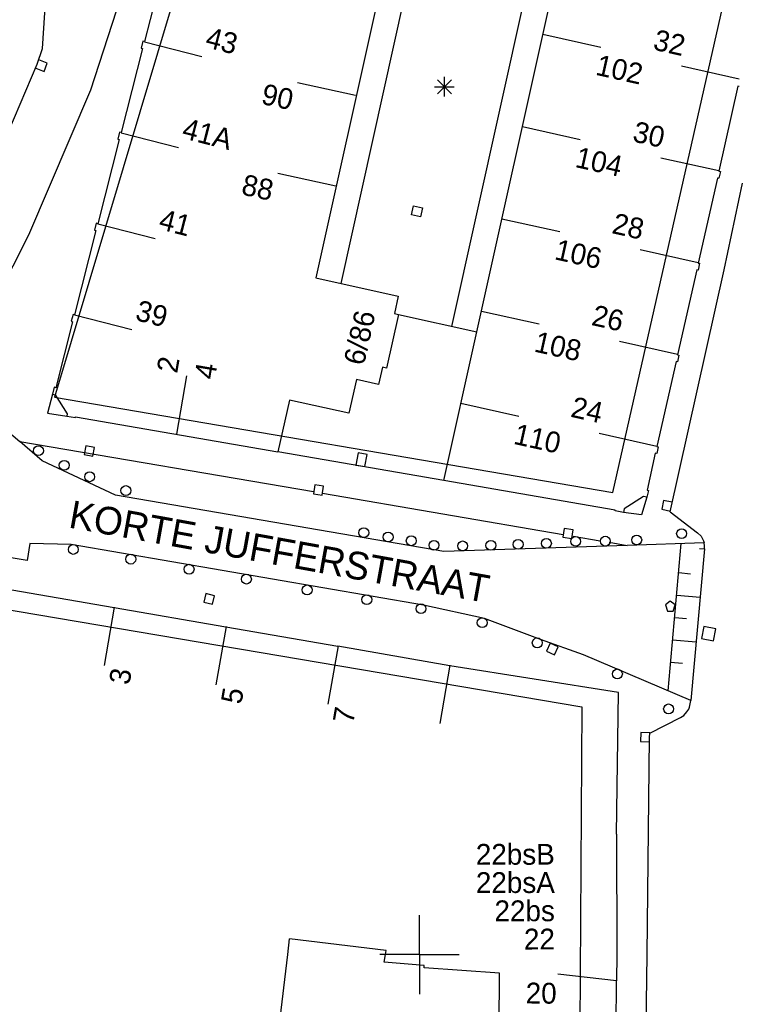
# Model space of a CAD drawing. Header units: millimetres. Extents: x 135944 to 142000, y 454200 to 456692.
# Tile 106 of 185: x 137030 to 137066, y 456197 to 456247. Entities that reach past the tile are written whole.
import ezdxf
from ezdxf.enums import TextEntityAlignment as Align

# ---------------------------------------------------------------- set-up
doc = ezdxf.new("R2010")
doc.units = ezdxf.units.MM
doc.layers.add('TotaalGBKN2013_Bistad', color=251, linetype='Continuous')
doc.layers.add('TotaalGBKN2013X$0$Contouren', color=251, linetype='Continuous')
doc.styles.add('TotaalGBKN2013X$0$GBKN binnenstad 2009$0$Standard', font='txt')

msp = doc.modelspace()

# ---------------------------------------------------------------- linework, layer by layer
at = {"layer": 'TotaalGBKN2013_Bistad'}
for p, q in [((137050.628, 456260.669), (137044.752, 456234.254)), ((137050.628, 456260.669), (137044.752, 456234.254)), ((137052.898, 456231.517), (137058.658, 456257.454)), ((137051.095, 456256.931), (137046.021, 456233.972)), ((137051.095, 456256.931), (137046.021, 456233.972)), ((137051.628, 456231.79), (137056.924, 456255.641)), ((137030.931, 456245.851), (137031.368, 456252.539)), ((137030.931, 456245.851), (137031.368, 456252.539)), ((137037.171, 456250.461), (137036.081, 456246.211)), ((137037.171, 456250.461), (137036.081, 456246.211)), ((137033.371, 456243.761), (137035.241, 456249.511)), ((137033.371, 456243.761), (137035.241, 456249.511)), ((137056.243, 456246.579), (137059.172, 456245.929)), ((137030.661, 456245.071), (137030.931, 456245.851)), ((137030.661, 456245.071), (137030.931, 456245.851)), ((137035.991, 456245.861), (137034.901, 456241.601)), ((137035.991, 456245.861), (137034.901, 456241.601)), ((137036.001, 456246.231), (137035.911, 456245.881)), ((137036.001, 456246.231), (137035.911, 456245.881)), ((137035.911, 456245.881), (137035.991, 456245.861)), ((137035.911, 456245.881), (137035.991, 456245.861)), ((137036.081, 456246.211), (137036.001, 456246.231)), ((137036.081, 456246.211), (137036.001, 456246.231)), ((137036.081, 456246.196), (137038.988, 456245.452)), ((137036.081, 456246.196), (137038.988, 456245.452)), ((137027.861, 456238.521), (137030.661, 456245.071)), ((137027.861, 456238.521), (137030.661, 456245.071)), ((137030.582, 456244.864), (137031.001, 456244.702)), ((137030.582, 456244.864), (137031.001, 456244.702)), ((137031.164, 456245.122), (137030.744, 456245.284)), ((137031.164, 456245.122), (137030.744, 456245.284)), ((137031.001, 456244.702), (137031.164, 456245.122)), ((137031.001, 456244.702), (137031.164, 456245.122)), ((137066.179, 456244.305), (137063.252, 456244.962)), ((137051.259, 456243.421), (137051.259, 456244.421)), ((137051.259, 456243.421), (137051.259, 456244.421)), ((137046.759, 456243.483), (137043.828, 456244.121)), ((137046.759, 456243.483), (137043.828, 456244.121)), ((137050.759, 456243.921), (137051.759, 456243.921)), ((137050.759, 456243.921), (137051.759, 456243.921)), ((137050.905, 456243.567), (137051.613, 456244.275)), ((137051.613, 456243.567), (137050.905, 456244.275)), ((137050.905, 456243.567), (137051.613, 456244.275)), ((137051.613, 456243.567), (137050.905, 456244.275)), ((137066.111, 456243.951), (137065.151, 456239.651)), ((137066.181, 456243.941), (137066.111, 456243.951)), ((137030.241, 456236.421), (137033.371, 456243.761)), ((137030.241, 456236.421), (137033.371, 456243.761)), ((137055.206, 456241.909), (137058.135, 456241.259)), ((137034.821, 456241.621), (137034.731, 456241.271)), ((137034.821, 456241.621), (137034.731, 456241.271)), ((137034.901, 456241.601), (137034.821, 456241.621)), ((137034.901, 456241.601), (137034.821, 456241.621)), ((137034.901, 456241.591), (137037.808, 456240.847)), ((137034.901, 456241.591), (137037.808, 456240.847)), ((137034.811, 456241.251), (137033.721, 456236.991)), ((137034.811, 456241.251), (137033.721, 456236.991)), ((137034.731, 456241.271), (137034.811, 456241.251)), ((137034.731, 456241.271), (137034.811, 456241.251)), ((137065.137, 456239.659), (137062.21, 456240.316)), ((137045.761, 456238.894), (137042.83, 456239.532)), ((137045.761, 456238.894), (137042.83, 456239.532)), ((137065.221, 456239.631), (137065.141, 456239.291)), ((137065.151, 456239.651), (137065.221, 456239.631)), ((137065.071, 456239.301), (137064.101, 456235.001)), ((137065.141, 456239.291), (137065.071, 456239.301)), ((137065.418, 456234.651), (137066.342, 456239.045)), ((137033.641, 456237.011), (137033.551, 456236.661)), ((137033.641, 456237.011), (137033.551, 456236.661)), ((137033.721, 456236.991), (137033.641, 456237.011)), ((137033.721, 456236.991), (137033.641, 456237.011)), ((137033.721, 456236.986), (137036.628, 456236.242)), ((137033.721, 456236.986), (137036.628, 456236.242)), ((137054.169, 456237.239), (137057.098, 456236.589)), ((137026.378, 456228.865), (137030.241, 456236.421)), ((137026.378, 456228.865), (137030.241, 456236.421)), ((137033.631, 456236.641), (137032.541, 456232.381)), ((137033.631, 456236.641), (137032.541, 456232.381)), ((137033.551, 456236.661), (137033.631, 456236.641)), ((137033.551, 456236.661), (137033.631, 456236.641)), ((137064.095, 456235.013), (137061.168, 456235.67)), ((137064.171, 456234.991), (137064.091, 456234.641)), ((137064.101, 456235.001), (137064.171, 456234.991)), ((137062.682, 456222.402), (137065.418, 456234.651)), ((137064.031, 456234.661), (137063.061, 456230.361)), ((137064.091, 456234.641), (137064.031, 456234.661)), ((137044.752, 456234.254), (137048.927, 456233.325)), ((137044.752, 456234.254), (137048.927, 456233.325)), ((137048.927, 456233.325), (137048.731, 456232.447)), ((137048.927, 456233.325), (137048.731, 456232.447)), ((137032.471, 456232.401), (137032.381, 456232.051)), ((137032.471, 456232.401), (137032.381, 456232.051)), ((137032.541, 456232.381), (137032.471, 456232.401)), ((137032.541, 456232.381), (137032.471, 456232.401)), ((137032.541, 456232.381), (137035.448, 456231.637)), ((137032.541, 456232.381), (137035.448, 456231.637)), ((137048.945, 456232.399), (137048.338, 456229.677)), ((137048.945, 456232.399), (137048.338, 456229.677)), ((137048.731, 456232.447), (137048.945, 456232.399)), ((137048.731, 456232.447), (137048.945, 456232.399)), ((137048.945, 456232.399), (137052.898, 456231.517)), ((137053.132, 456232.569), (137056.061, 456231.919)), ((137032.451, 456232.031), (137031.601, 456228.691)), ((137032.451, 456232.031), (137031.601, 456228.691)), ((137032.381, 456232.051), (137032.451, 456232.031)), ((137032.381, 456232.051), (137032.451, 456232.031)), ((137051.226, 456223.995), (137052.898, 456231.517)), ((137063.053, 456230.367), (137060.126, 456231.024)), ((137063.061, 456230.361), (137063.121, 456230.341)), ((137062.981, 456230.021), (137062.011, 456225.721)), ((137063.051, 456230.001), (137062.981, 456230.021)), ((137063.121, 456230.341), (137063.051, 456230.001)), ((137048.124, 456229.724), (137047.93, 456228.856)), ((137048.124, 456229.724), (137047.93, 456228.856)), ((137048.338, 456229.677), (137048.124, 456229.724)), ((137048.338, 456229.677), (137048.124, 456229.724)), ((137026.378, 456228.865), (137029.772, 456225.965)), ((137026.378, 456228.865), (137029.772, 456225.965)), ((137037.716, 456226.331), (137038.225, 456229.288)), ((137037.716, 456226.331), (137038.225, 456229.288)), ((137046.808, 456229.103), (137046.428, 456227.397)), ((137046.808, 456229.103), (137046.428, 456227.397)), ((137047.93, 456228.856), (137046.808, 456229.103)), ((137047.93, 456228.856), (137046.808, 456229.103)), ((137031.521, 456228.711), (137031.431, 456228.361)), ((137031.521, 456228.711), (137031.431, 456228.361)), ((137031.601, 456228.691), (137031.521, 456228.711)), ((137031.601, 456228.691), (137031.521, 456228.711)), ((137031.431, 456228.361), (137031.185, 456227.405)), ((137031.431, 456228.361), (137031.185, 456227.405)), ((137031.431, 456228.361), (137031.571, 456228.331)), ((137031.431, 456228.361), (137031.571, 456228.331)), ((137031.571, 456228.331), (137032.171, 456227.371)), ((137031.571, 456228.331), (137032.171, 456227.371)), ((137043.414, 456228.066), (137042.831, 456225.451)), ((137043.414, 456228.066), (137042.831, 456225.451)), ((137046.428, 456227.397), (137043.414, 456228.066)), ((137046.428, 456227.397), (137043.414, 456228.066)), ((137052.095, 456227.899), (137055.024, 456227.249)), ((137031.185, 456227.405), (137032.151, 456227.251)), ((137031.185, 456227.405), (137032.151, 456227.251)), ((137032.171, 456227.371), (137032.151, 456227.251)), ((137032.171, 456227.371), (137032.151, 456227.251)), ((137032.151, 456227.251), (137032.591, 456227.181)), ((137032.151, 456227.251), (137032.591, 456227.181)), ((137032.591, 456227.181), (137032.601, 456227.211)), ((137032.591, 456227.181), (137032.601, 456227.211)), ((137032.601, 456227.211), (137042.831, 456225.451)), ((137032.601, 456227.211), (137042.831, 456225.451)), ((137062.011, 456225.721), (137059.084, 456226.378)), ((137029.772, 456225.965), (137044.641, 456223.431)), ((137030.911, 456224.991), (137029.772, 456225.965)), ((137029.772, 456225.965), (137044.641, 456223.431)), ((137030.911, 456224.991), (137029.772, 456225.965)), ((137033.109, 456225.749), (137033.03, 456225.306)), ((137033.109, 456225.749), (137033.03, 456225.306)), ((137033.552, 456225.67), (137033.109, 456225.749)), ((137033.552, 456225.67), (137033.109, 456225.749)), ((137033.473, 456225.227), (137033.552, 456225.67)), ((137033.473, 456225.227), (137033.552, 456225.67)), ((137051.226, 456223.995), (137042.831, 456225.451)), ((137051.226, 456223.995), (137042.831, 456225.451)), ((137062.081, 456225.701), (137062.001, 456225.361)), ((137062.011, 456225.721), (137062.081, 456225.701)), ((137034.621, 456223.251), (137030.911, 456224.991)), ((137034.621, 456223.251), (137030.911, 456224.991)), ((137033.03, 456225.306), (137033.473, 456225.227)), ((137033.03, 456225.306), (137033.473, 456225.227)), ((137061.931, 456225.371), (137061.511, 456223.511)), ((137062.001, 456225.361), (137061.931, 456225.371)), ((137059.901, 456222.491), (137051.226, 456223.995)), ((137044.701, 456223.77), (137044.634, 456223.325)), ((137044.701, 456223.77), (137044.634, 456223.325)), ((137045.146, 456223.703), (137044.701, 456223.77)), ((137045.146, 456223.703), (137044.701, 456223.77)), ((137045.079, 456223.258), (137045.146, 456223.703)), ((137045.079, 456223.258), (137045.146, 456223.703)), ((137061.581, 456223.491), (137061.501, 456223.151)), ((137061.511, 456223.511), (137061.581, 456223.491)), ((137051.225, 456220.391), (137034.621, 456223.251)), ((137051.225, 456220.391), (137034.621, 456223.251)), ((137044.634, 456223.325), (137045.079, 456223.258)), ((137044.634, 456223.325), (137045.079, 456223.258)), ((137045.091, 456223.351), (137057.261, 456221.264)), ((137061.341, 456223.191), (137060.351, 456222.551)), ((137061.501, 456223.151), (137061.229, 456222.261)), ((137061.501, 456223.151), (137061.341, 456223.191)), ((137062.351, 456222.986), (137062.253, 456222.547)), ((137062.79, 456222.888), (137062.351, 456222.986)), ((137059.891, 456222.451), (137059.901, 456222.491)), ((137060.326, 456222.37), (137059.891, 456222.451)), ((137060.351, 456222.551), (137060.326, 456222.37)), ((137062.253, 456222.547), (137062.692, 456222.449)), ((137062.682, 456222.402), (137064.061, 456221.351)), ((137061.229, 456222.261), (137060.321, 456222.371)), ((137057.321, 456221.566), (137057.254, 456221.121)), ((137057.766, 456221.499), (137057.321, 456221.566)), ((137057.699, 456221.054), (137057.766, 456221.499)), ((137057.254, 456221.121), (137057.699, 456221.054)), ((137057.779, 456221.176), (137059.147, 456220.941)), ((137064.061, 456221.351), (137064.248, 456221.172)), ((137064.248, 456221.172), (137064.371, 456220.944)), ((137064.371, 456220.944), (137064.401, 456220.841)), ((137030.151, 456219.951), (137024.951, 456220.791)), ((137030.151, 456219.951), (137024.951, 456220.791)), ((137030.291, 456220.801), (137030.151, 456219.951)), ((137030.291, 456220.801), (137030.151, 456219.951)), ((137032.381, 456220.751), (137030.291, 456220.801)), ((137032.381, 456220.751), (137030.291, 456220.801)), ((137050.201, 456217.691), (137032.381, 456220.751)), ((137050.201, 456217.691), (137032.381, 456220.751)), ((137060.507, 456220.708), (137051.225, 456220.391)), ((137059.588, 456220.866), (137060.507, 456220.708)), ((137064.401, 456220.841), (137060.507, 456220.708)), ((137062.576, 456213.35), (137063.246, 456220.802)), ((137064.411, 456220.531), (137063.731, 456212.861)), ((137064.162, 456220.553), (137064.411, 456220.531)), ((137064.42, 456220.686), (137064.401, 456220.841)), ((137064.411, 456220.531), (137064.42, 456220.686)), ((137063.113, 456219.329), (137063.707, 456219.275)), ((137028.879, 456218.539), (137034.544, 456217.563)), ((137028.879, 456218.539), (137034.544, 456217.563)), ((137039.186, 456218.265), (137039.084, 456217.827)), ((137039.186, 456218.265), (137039.084, 456217.827)), ((137039.624, 456218.163), (137039.186, 456218.265)), ((137039.624, 456218.163), (137039.186, 456218.265)), ((137039.522, 456217.725), (137039.624, 456218.163)), ((137039.522, 456217.725), (137039.624, 456218.163)), ((137063.012, 456218.197), (137064.195, 456218.091)), ((137034.548, 456217.586), (137034.037, 456214.63)), ((137034.548, 456217.586), (137034.037, 456214.63)), ((137034.544, 456217.563), (137040.209, 456216.587)), ((137034.544, 456217.563), (137040.209, 456216.587)), ((137039.084, 456217.827), (137039.522, 456217.725)), ((137039.084, 456217.827), (137039.522, 456217.725)), ((137053.281, 456217.001), (137050.201, 456217.691)), ((137062.689, 456217.879), (137062.439, 456217.697)), ((137062.439, 456217.697), (137062.543, 456217.379)), ((137062.939, 456217.697), (137062.689, 456217.879)), ((137062.836, 456217.379), (137062.939, 456217.697)), ((137056.121, 456215.941), (137053.281, 456217.001)), ((137062.543, 456217.379), (137062.836, 456217.379)), ((137062.91, 456217.065), (137063.503, 456217.013)), ((137040.212, 456216.606), (137039.701, 456213.65)), ((137040.212, 456216.606), (137039.701, 456213.65)), ((137040.209, 456216.587), (137045.873, 456215.611)), ((137040.209, 456216.587), (137045.873, 456215.611)), ((137064.387, 456216.606), (137064.273, 456215.996)), ((137064.997, 456216.492), (137064.387, 456216.606)), ((137064.883, 456215.882), (137064.997, 456216.492)), ((137058.301, 456215.161), (137056.121, 456215.941)), ((137062.808, 456215.934), (137063.994, 456215.827)), ((137064.273, 456215.996), (137064.883, 456215.882)), ((137045.876, 456215.626), (137045.365, 456212.67)), ((137045.876, 456215.626), (137045.365, 456212.67)), ((137051.534, 456214.615), (137045.873, 456215.611)), ((137051.534, 456214.615), (137045.873, 456215.611)), ((137056.604, 456215.76), (137056.42, 456215.35)), ((137057.014, 456215.576), (137056.604, 456215.76)), ((137056.83, 456215.166), (137057.014, 456215.576)), ((137056.42, 456215.35), (137056.83, 456215.166)), ((137063.731, 456212.861), (137058.301, 456215.161)), ((137051.54, 456214.646), (137051.029, 456211.69)), ((137051.54, 456214.646), (137051.029, 456211.69)), ((137060.074, 456213.258), (137051.534, 456214.615)), ((137062.707, 456214.802), (137063.299, 456214.749)), ((137059.962, 456206.088), (137060.074, 456213.258)), ((137063.533, 456212.277), (137063.621, 456212.421)), ((137063.621, 456212.421), (137063.662, 456212.525)), ((137063.662, 456212.525), (137063.731, 456212.861)), ((137061.651, 456211.211), (137063.201, 456211.991)), ((137063.201, 456211.991), (137063.371, 456212.104)), ((137063.371, 456212.104), (137063.533, 456212.277)), ((137061.199, 456211.239), (137061.176, 456210.789)), ((137061.648, 456211.216), (137061.199, 456211.239)), ((137061.511, 456200), (137061.631, 456210.991)), ((137061.631, 456210.991), (137061.651, 456211.211)), ((137061.176, 456210.789), (137061.625, 456210.767)), ((137059.962, 456206.088), (137059.98, 456200)), ((137050, 456200), (137050, 456202)), ((137050, 456200), (137050, 456202)), ((137043.343, 456200), (137043.424, 456200.793)), ((137043.343, 456200), (137043.424, 456200.793)), ((137048.313, 456200.201), (137043.424, 456200.793)), ((137048.313, 456200.201), (137043.424, 456200.793)), ((137042.419, 456192.364), (137043.343, 456200)), ((137050, 456200), (137048, 456200)), ((137050, 456200), (137048, 456200)), ((137050, 456200), (137048, 456200)), ((137050, 456200), (137048, 456200)), ((137048.209, 456199.605), (137048.278, 456200)), ((137048.209, 456199.605), (137048.278, 456200)), ((137048.278, 456200), (137048.313, 456200.201)), ((137048.278, 456200), (137048.313, 456200.201)), ((137050, 456200), (137052, 456200)), ((137050, 456200), (137052, 456200)), ((137050, 456200), (137050, 456198)), ((137050, 456200), (137052, 456200)), ((137050, 456200), (137052, 456200)), ((137050, 456200), (137050, 456198)), ((137059.98, 456200), (137059.967, 456198.661)), ((137061.311, 456181.781), (137061.511, 456200)), ((137050.228, 456199.436), (137048.209, 456199.605)), ((137050.228, 456199.436), (137048.209, 456199.605)), ((137050.242, 456199.328), (137050.228, 456199.436)), ((137050.242, 456199.328), (137050.228, 456199.436)), ((137054.045, 456199.062), (137050.242, 456199.328)), ((137053.989, 456191.533), (137054.045, 456199.062)), ((137059.971, 456198.661), (137056.993, 456199.008)), ((137059.894, 456190.892), (137059.967, 456198.661))]:
    msp.add_line(p, q, dxfattribs=at)
for centre in [(137030.722, 456225.502), (137030.722, 456225.502), (137032.022, 456224.762), (137032.022, 456224.762), (137033.312, 456224.182), (137033.312, 456224.182), (137035.142, 456223.482), (137035.142, 456223.482), (137047.182, 456221.352), (137047.182, 456221.352), (137063.261, 456221.302), (137048.412, 456221.132), (137048.412, 456221.132), (137049.582, 456220.942), (137049.582, 456220.942), (137050.732, 456220.712), (137050.732, 456220.712), (137052.181, 456220.681), (137053.611, 456220.711), (137054.991, 456220.761), (137056.421, 456220.811), (137057.901, 456220.911), (137059.401, 456220.922), (137060.991, 456220.982), (137032.482, 456220.503), (137032.482, 456220.503), (137035.392, 456220.013), (137035.392, 456220.013), (137038.342, 456219.502), (137038.342, 456219.502), (137041.242, 456219.003), (137041.242, 456219.003), (137044.314, 456218.454), (137044.314, 456218.454), (137047.333, 456217.963), (137047.333, 456217.963), (137050.074, 456217.503), (137050.074, 456217.503), (137053.172, 456216.795), (137055.957, 456215.775), (137060.012, 456214.202), (137062.601, 456212.431)]:
    msp.add_circle(centre, 0.25, dxfattribs=at)
for points in [[(137050.046, 456237.338), (137049.597, 456237.438), (137049.697, 456237.887), (137050.146, 456237.787)], [(137050.046, 456237.338), (137049.597, 456237.438), (137049.697, 456237.887), (137050.146, 456237.787)], [(137047.237, 456224.697), (137047.344, 456225.308), (137046.891, 456225.387), (137046.784, 456224.776)], [(137047.237, 456224.697), (137047.344, 456225.308), (137046.891, 456225.387), (137046.784, 456224.776)]]:
    msp.add_3dface(points, dxfattribs=at)
at = {"layer": 'TotaalGBKN2013X$0$Contouren'}
for p, q in [((137041.28, 456260.75), (137031.524, 456228.218)), ((137059.785, 456223.388), (137065.971, 456250.796)), ((137031.524, 456228.218), (137059.785, 456223.388)), ((137024.721, 456218.22), (137058.205, 456212.537)), ((137058.205, 456212.537), (137057.666, 456122.477))]:
    msp.add_line(p, q, dxfattribs=at)

# ---------------------------------------------------------------- texts
at = {"layer": 'TotaalGBKN2013_Bistad', "style": 'TotaalGBKN2013X$0$GBKN binnenstad 2009$0$Standard'}
for s, rotation, p in [('43', 345.6299, (137039.242, 456246.449)), ('43', 345.6299, (137039.242, 456246.449)), ('102', 347.4799, (137058.975, 456245.05)), ('41A', 345.6299, (137038.061, 456241.844)), ('41A', 345.6299, (137038.061, 456241.844)), ('104', 347.4799, (137057.936, 456240.381)), ('41', 345.6299, (137036.883, 456237.239)), ('41', 345.6299, (137036.883, 456237.239)), ('106', 347.4799, (137056.898, 456235.711)), ('39', 345.6299, (137035.699, 456232.635)), ('39', 345.6299, (137035.699, 456232.635)), ('6/86', 77.4214, (137046.667, 456229.889)), ('6/86', 77.4214, (137046.667, 456229.889)), ('108', 347.4799, (137055.863, 456231.041)), ('2', 80.2378, (137037.215, 456229.473)), ('2', 80.2378, (137037.215, 456229.473)), ('4', 80.2378, (137039.119, 456229.153)), ('4', 80.2378, (137039.119, 456229.153)), ('110', 347.4799, (137054.825, 456226.371))]:
    msp.add_text(s, height=1.054, rotation=rotation, dxfattribs=at).set_placement(p, align=Align.MIDDLE_LEFT)
for s, rotation, p in [('32', 347.3629, (137063.417, 456245.983)), ('90', 347.741, (137043.587, 456243.248)), ('90', 347.741, (137043.587, 456243.248)), ('30', 347.3629, (137062.377, 456241.336)), ('88', 347.741, (137042.582, 456238.661)), ('88', 347.741, (137042.582, 456238.661)), ('28', 347.3629, (137061.331, 456236.691)), ('26', 347.3629, (137060.3, 456232.042)), ('24', 347.3629, (137059.246, 456227.398)), ('3', 80.1881, (137034.93, 456214.471)), ('3', 80.1881, (137034.93, 456214.471)), ('5', 80.1881, (137040.595, 456213.49)), ('5', 80.1881, (137040.595, 456213.49)), ('7', 80.1881, (137046.258, 456212.508)), ('7', 80.1881, (137046.258, 456212.508)), ('22bsB', 0.0438, (137056.845, 456205.073)), ('22bsA', 0.0438, (137056.848, 456203.643)), ('22bs', 0.0438, (137056.849, 456202.213)), ('22', 0.0438, (137056.851, 456200.782)), ('20', 359.4631, (137056.94, 456198.036))]:
    msp.add_text(s, height=1.054, rotation=rotation, dxfattribs=at).set_placement(p, align=Align.MIDDLE_RIGHT)
msp.add_text('KORTE JUFFERSTRAAT', height=1.4, rotation=349.7688, dxfattribs=at).set_placement((137032.198, 456221.619))

doc.saveas('drawing.dxf')
